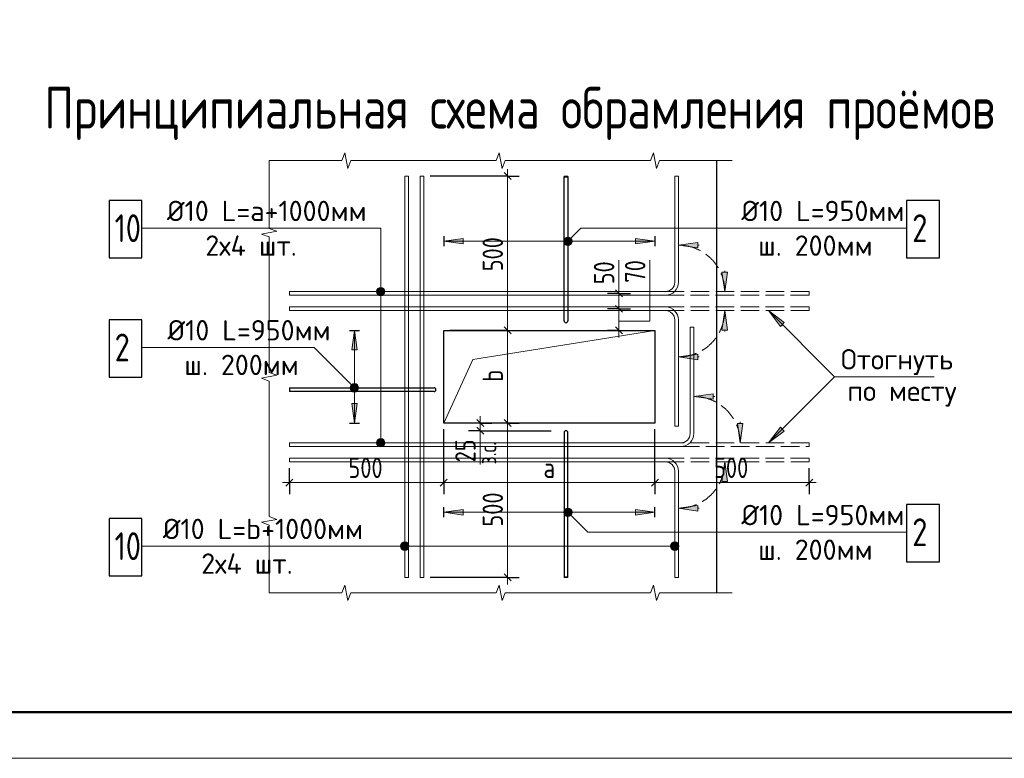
# Model space of a CAD drawing. Header units: millimetres. Extents: x 40580 to 1930067, y -240640 to 81020.
# Tile 28 of 256: x 287781 to 298414, y -240252 to -232277. Entities that reach past the tile are written whole.
import ezdxf

# ---------------------------------------------------------------- set-up
doc = ezdxf.new("R2010")
doc.units = ezdxf.units.MM
doc.linetypes.add('______2', pattern=[270, 200, -70])
for name, color, linetype, lineweight in [('Standard', 7, 'Continuous', 25), ('Арм.стержн.ниж.зоны 2й ряд', 7, '______2', 25), ('ЖБ Перекрытие средний уровень', 7, 'Continuous', 50), ('Позиционная метка номер позиции', 7, 'Continuous', 13), ('Размерная линия_ общее', 7, 'Continuous', 25), ('Текст_ общее', 7, 'Continuous', 25), ('Фоновоя арматура Х1', 52, 'Continuous', 25)]:
    doc.layers.add(name, color=color, linetype=linetype, lineweight=lineweight)
doc.styles.add('GOST 2.304', font='isocpeur.ttf', dxfattribs={"width": 0.8})
doc.styles.add('ISOCPEUR', font='isocpeur.ttf')

msp = doc.modelspace()

# ---------------------------------------------------------------- hatches: boundary and pattern name
at = {"layer": 'Standard', "linetype": 'Continuous', "lineweight": 13, "transparency": 33554687}
for points in [[(292570.1, -234639), (292360.1, -234669), (292570.1, -234699)], [(293732.7, -234700.8), (293669.1, -234637.2), (293657.6, -234657.5)], [(293732.7, -234700.8), (293657.6, -234657.5), (293712.3, -234712.3)], [(293712.3, -234712.3), (293657.6, -234657.5), (293657.6, -234680.5)], [(293744.2, -234680.5), (293689.4, -234625.7), (293669.1, -234637.2)], [(293744.2, -234680.5), (293669.1, -234637.2), (293732.7, -234700.8)], [(293744.2, -234657.5), (293712.3, -234625.7), (293689.4, -234625.7)], [(293744.2, -234657.5), (293689.4, -234625.7), (293744.2, -234680.5)], [(293712.3, -234625.7), (293744.2, -234657.5), (293732.7, -234637.2)], [(293712.3, -234712.3), (293657.6, -234680.5), (293689.4, -234712.3)], [(293689.4, -234712.3), (293657.6, -234680.5), (293669.1, -234700.8)], [(295105.1, -234682.4), (294895, -234712.4), (295105.1, -234742.4)], [(295425.1, -235629.1), (295395, -235419.1), (295365.1, -235629.1)], [(296038, -235546.4), (295868.3, -235419.1), (295995.6, -235588.8)], [(291353.3, -236241), (291385.2, -236209.2), (291364.8, -236220.6)], [(291385.2, -236209.2), (291353.3, -236241), (291353.3, -236263.9)], [(291385.2, -236209.2), (291353.3, -236263.9), (291408.1, -236209.2)], [(291408.1, -236209.2), (291353.3, -236263.9), (291364.8, -236284.3)], [(291408.1, -236209.2), (291364.8, -236284.3), (291428.4, -236220.6)], [(291428.4, -236220.6), (291364.8, -236284.3), (291385.2, -236295.7)], [(291428.4, -236220.6), (291385.2, -236295.7), (291439.9, -236241)], [(291439.9, -236241), (291385.2, -236295.7), (291408.1, -236295.7)], [(291439.9, -236241), (291408.1, -236295.7), (291439.9, -236263.9)], [(291439.9, -236263.9), (291408.1, -236295.7), (291428.4, -236284.3)], [(295271.7, -236315.8), (295061.7, -236345.8), (295271.7, -236375.8)], [(291366.6, -236422.4), (291396.6, -236632.4), (291426.6, -236422.4)], [(295995.6, -236676.1), (295868.3, -236845.8), (296038, -236718.5)], [(295425.1, -237262.4), (295395, -237052.4), (295365.1, -237262.4)], [(292570.1, -237565.9), (292360.1, -237595.9), (292570.1, -237625.9)], [(293669.1, -237627.7), (293712.3, -237552.6), (293657.6, -237607.3)], [(293657.6, -237607.3), (293712.3, -237552.6), (293689.4, -237552.6)], [(293657.6, -237607.3), (293689.4, -237552.6), (293657.6, -237584.4)], [(293657.6, -237584.4), (293689.4, -237552.6), (293669.1, -237564.1)], [(293669.1, -237627.7), (293732.7, -237564.1), (293712.3, -237552.6)], [(293689.4, -237639.2), (293732.7, -237564.1), (293669.1, -237627.7)], [(293689.4, -237639.2), (293744.2, -237584.4), (293732.7, -237564.1)], [(293712.3, -237639.2), (293744.2, -237584.4), (293689.4, -237639.2)], [(293712.3, -237639.2), (293744.2, -237607.3), (293744.2, -237584.4)], [(293744.2, -237607.3), (293712.3, -237639.2), (293732.7, -237627.7)]]:
    msp.add_hatch(color=7, dxfattribs=at).paths.add_polyline_path(points)
for points in [[(294431.7, -234639), (294641.7, -234669), (294431.7, -234699)], [(295425.1, -235002.4), (295395, -235212.4), (295365.1, -235002.4)], [(291366.6, -235842.4), (291396.6, -235632.4), (291426.6, -235842.4)], [(295105.1, -235949.1), (294895, -235919.1), (295105.1, -235889.1)], [(295591.7, -236635.8), (295561.7, -236845.8), (295531.7, -236635.8)], [(295105.1, -237582.4), (294895, -237552.4), (295105.1, -237522.4)], [(294431.7, -237565.9), (294641.7, -237595.9), (294431.7, -237625.9)]]:
    msp.add_hatch(color=7, dxfattribs=at).paths.add_polyline_path(points, flags=16)
at = {"layer": 'Текст_ общее', "linetype": 'Continuous', "lineweight": 13, "transparency": 33554687}
for points in [[(291636, -235212.4), (291726, -235212.4), (291719.7, -235189.9)], [(291636, -235212.4), (291719.7, -235189.9), (291642.3, -235189.9)], [(291642.3, -235189.9), (291719.7, -235189.9), (291703.5, -235173.7)], [(291642.3, -235189.9), (291703.5, -235173.7), (291658.5, -235173.7)], [(291658.5, -235173.7), (291703.5, -235173.7), (291681, -235167.4)], [(291642.3, -235234.9), (291726, -235212.4), (291636, -235212.4)], [(291642.3, -235234.9), (291719.7, -235234.9), (291726, -235212.4)], [(291658.5, -235251.1), (291719.7, -235234.9), (291642.3, -235234.9)], [(291658.5, -235251.1), (291703.5, -235251.1), (291719.7, -235234.9)], [(291703.5, -235251.1), (291658.5, -235251.1), (291681, -235257.4)], [(291636, -236845.8), (291726, -236845.8), (291719.7, -236823.3)], [(291636, -236845.8), (291719.7, -236823.3), (291642.3, -236823.3)], [(291642.3, -236868.3), (291726, -236845.8), (291636, -236845.8)], [(291642.3, -236823.3), (291719.7, -236823.3), (291703.5, -236807.1)], [(291642.3, -236823.3), (291703.5, -236807.1), (291658.5, -236807.1)], [(291642.3, -236868.3), (291719.7, -236868.3), (291726, -236845.8)], [(291658.5, -236884.5), (291719.7, -236868.3), (291642.3, -236868.3)], [(291658.5, -236807.1), (291703.5, -236807.1), (291681, -236800.8)], [(291658.5, -236884.5), (291703.5, -236884.5), (291719.7, -236868.3)], [(291703.5, -236884.5), (291658.5, -236884.5), (291681, -236890.8)], [(291901.4, -237984.4), (291901.4, -237939.4), (291895, -237961.9)], [(291917.6, -238000.6), (291917.6, -237923.2), (291901.4, -237939.4)], [(291917.6, -238000.6), (291901.4, -237939.4), (291901.4, -237984.4)], [(291940.1, -238006.9), (291940.1, -237916.9), (291917.6, -237923.2)], [(291940.1, -238006.9), (291917.6, -237923.2), (291917.6, -238000.6)], [(291962.6, -238000.6), (291962.6, -237923.2), (291940.1, -237916.9)], [(291962.6, -238000.6), (291940.1, -237916.9), (291940.1, -238006.9)], [(291978.8, -237984.4), (291978.8, -237939.4), (291962.6, -237923.2)], [(291978.8, -237984.4), (291962.6, -237923.2), (291962.6, -238000.6)], [(291978.8, -237939.4), (291978.8, -237984.4), (291985.1, -237961.9)], [(294816.4, -237984.4), (294816.4, -237939.4), (294810, -237961.9)], [(294832.6, -238000.6), (294832.6, -237923.2), (294816.4, -237939.4)], [(294832.6, -238000.6), (294816.4, -237939.4), (294816.4, -237984.4)], [(294855.1, -238006.9), (294855.1, -237916.9), (294832.6, -237923.2)], [(294855.1, -238006.9), (294832.6, -237923.2), (294832.6, -238000.6)], [(294877.5, -238000.6), (294877.5, -237923.2), (294855.1, -237916.9)], [(294877.5, -238000.6), (294855.1, -237916.9), (294855.1, -238006.9)], [(294893.8, -237984.4), (294893.8, -237939.4), (294877.5, -237923.2)], [(294893.8, -237984.4), (294877.5, -237923.2), (294877.5, -238000.6)], [(294893.8, -237939.4), (294893.8, -237984.4), (294900, -237961.9)]]:
    msp.add_hatch(color=7, dxfattribs=at).paths.add_polyline_path(points)

# ---------------------------------------------------------------- linework, layer by layer
at = {"layer": 'Standard', "color": 7, "linetype": 'Continuous', "lineweight": 13, "transparency": 33554687}
for p, q in [((291258.4, -233799.1), (290475.1, -233799.1)), ((290475.1, -233799.1), (290475.1, -234530.2)), ((290475.1, -233799.1), (290475.1, -233799.1)), ((291291.7, -233715.8), (291258.4, -233799.1)), ((291325.1, -233882.4), (291291.7, -233715.8)), ((291358.4, -233799.1), (291325.1, -233882.4)), ((292141.7, -233799.1), (291358.4, -233799.1)), ((292925.1, -233799.1), (292141.7, -233799.1)), ((292958.4, -233715.8), (292925.1, -233799.1)), ((292991.7, -233882.4), (292958.4, -233715.8)), ((293025.1, -233799.1), (292991.7, -233882.4)), ((293808.4, -233799.1), (293025.1, -233799.1)), ((294591.7, -233799.1), (293808.4, -233799.1)), ((294625.1, -233715.8), (294591.7, -233799.1)), ((294658.4, -233882.4), (294625.1, -233715.8)), ((294691.7, -233799.1), (294658.4, -233882.4)), ((295475.1, -233799.1), (294691.7, -233799.1)), ((290558.4, -234561.3), (290391.7, -234592.4)), ((290475.1, -234530.2), (290558.4, -234561.3)), ((290391.7, -234592.4), (290475.1, -234623.6)), ((290475.1, -234623.6), (290475.1, -235354.7)), ((293669.1, -234637.2), (293669.1, -234637.2)), ((293732.7, -234637.2), (293732.7, -234637.2)), ((293669.1, -234700.8), (293669.1, -234700.8)), ((293732.7, -234700.8), (293732.7, -234700.8)), ((294252.2, -235232.4), (294252.2, -234872.4)), ((290475.1, -235354.7), (290475.1, -236085.8)), ((295868.3, -235419.1), (295868.3, -235419.1)), ((295868.3, -235419.1), (295868.3, -235419.1)), ((295868.3, -235419.1), (295868.3, -235419.1)), ((295868.3, -235419.1), (295995.6, -235588.8)), ((296038, -235546.4), (295868.3, -235419.1)), ((295995.6, -235588.8), (296038, -235546.4)), ((296016.8, -235567.6), (296027.4, -235578.2)), ((290558.4, -236116.9), (290391.7, -236148)), ((290391.7, -236148), (290475.1, -236179.1)), ((290475.1, -236085.8), (290558.4, -236116.9)), ((290475.1, -236179.1), (290475.1, -236910.2)), ((291364.8, -236220.6), (291364.8, -236220.6)), ((291428.4, -236220.6), (291428.4, -236220.6)), ((291364.8, -236284.3), (291364.8, -236284.3)), ((291428.4, -236284.3), (291428.4, -236284.3)), ((295995.6, -236676.1), (295868.3, -236845.8)), ((296038, -236718.5), (295995.6, -236676.1)), ((296016.8, -236697.3), (296027.4, -236686.7)), ((292754.1, -236725.8), (292754.1, -237079.1)), ((295868.3, -236845.8), (296038, -236718.5)), ((295868.3, -236845.8), (295868.3, -236845.8)), ((295868.3, -236845.8), (295868.3, -236845.8)), ((295868.3, -236845.8), (295868.3, -236845.8)), ((290475.1, -236910.2), (290475.1, -237641.3)), ((290475.1, -237641.3), (290558.4, -237672.4)), ((293669.1, -237564.1), (293669.1, -237564.1)), ((293669.1, -237627.7), (293669.1, -237627.7)), ((293732.7, -237564.1), (293732.7, -237564.1)), ((293732.7, -237627.7), (293732.7, -237627.7)), ((290558.4, -237672.4), (290391.7, -237703.6)), ((290391.7, -237703.6), (290475.1, -237734.7)), ((290475.1, -237734.7), (290475.1, -238465.8)), ((291258.4, -238465.8), (291291.7, -238382.4)), ((291291.7, -238382.4), (291325.1, -238549.1)), ((292925.1, -238465.8), (292958.4, -238382.4)), ((292958.4, -238382.4), (292991.7, -238549.1)), ((294591.7, -238465.8), (294625.1, -238382.4)), ((294625.1, -238382.4), (294658.4, -238549.1)), ((290475.1, -238465.8), (290475.1, -238465.8)), ((290475.1, -238465.8), (291258.4, -238465.8)), ((290475.1, -238465.8), (290475.1, -238465.8)), ((291325.1, -238549.1), (291358.4, -238465.8)), ((291358.4, -238465.8), (292141.7, -238465.8)), ((292141.7, -238465.8), (292925.1, -238465.8)), ((292991.7, -238549.1), (293025.1, -238465.8)), ((293025.1, -238465.8), (293808.4, -238465.8)), ((293808.4, -238465.8), (294591.7, -238465.8)), ((294658.4, -238549.1), (294691.7, -238465.8)), ((294691.7, -238465.8), (295475.1, -238465.8)), ((295475.1, -238465.8), (295475.1, -238465.8))]:
    msp.add_line(p, q, dxfattribs=at)
at = {"layer": 'Standard', "color": 251, "linetype": 'Continuous', "lineweight": 13, "true_color": 0x494949, "transparency": 33554687}
for p, q in [((292570.1, -234639), (292360.1, -234669)), ((294641.7, -234669), (292360.1, -234669)), ((292360.1, -234669), (292360.1, -234669)), ((292360.1, -234669), (292360.1, -234669)), ((292360.1, -234669), (292360.1, -234669)), ((292360.1, -234669), (292570.1, -234699)), ((292570.1, -234699), (292570.1, -234639)), ((292570.1, -234669), (292585.1, -234669)), ((294431.7, -234669), (294416.7, -234669)), ((294431.7, -234699), (294431.7, -234639)), ((294431.7, -234639), (294641.7, -234669)), ((294641.7, -234669), (294431.7, -234699)), ((294641.7, -234669), (294641.7, -234669)), ((294641.7, -234669), (294641.7, -234669)), ((294641.7, -234669), (294641.7, -234669)), ((295105.1, -234682.4), (294895, -234712.4)), ((294895, -234712.4), (294895, -234712.4)), ((294895, -234712.4), (294895, -234712.4)), ((294895, -234712.4), (294895, -234712.4)), ((294895, -234712.4), (295105.1, -234742.4)), ((295105.1, -234742.4), (295105.1, -234682.4)), ((295105.1, -234712.4), (295120, -234712.4)), ((295395, -235002.4), (295395, -234987.4)), ((295395, -235212.4), (295365.1, -235002.4)), ((295365.1, -235002.4), (295425.1, -235002.4)), ((295425.1, -235002.4), (295395, -235212.4)), ((295395, -235212.4), (295395, -235212.4)), ((295395, -235212.4), (295395, -235212.4)), ((295395, -235212.4), (295395, -235212.4)), ((295395, -235419.1), (295365.1, -235629.1)), ((295395, -235419.1), (295395, -235419.1)), ((295395, -235419.1), (295395, -235419.1)), ((295395, -235419.1), (295395, -235419.1)), ((295425.1, -235629.1), (295395, -235419.1)), ((291366.6, -235842.4), (291396.6, -235632.4)), ((291396.6, -235632.4), (291396.6, -236632.4)), ((291396.6, -235632.4), (291396.6, -235632.4)), ((291396.6, -235632.4), (291396.6, -235632.4)), ((291396.6, -235632.4), (291396.6, -235632.4)), ((291396.6, -235632.4), (291426.6, -235842.4)), ((295365.1, -235629.1), (295425.1, -235629.1)), ((295395, -235629.1), (295395, -235644.1)), ((291426.6, -235842.4), (291366.6, -235842.4)), ((291396.6, -235842.4), (291396.6, -235857.4)), ((294895, -235919.1), (295105.1, -235889.1)), ((294895, -235919.1), (294895, -235919.1)), ((294895, -235919.1), (294895, -235919.1)), ((294895, -235919.1), (294895, -235919.1)), ((295105.1, -235949.1), (294895, -235919.1)), ((295105.1, -235889.1), (295105.1, -235949.1)), ((295105.1, -235919.1), (295120, -235919.1)), ((295271.7, -236315.8), (295061.7, -236345.8)), ((295061.7, -236345.8), (295061.7, -236345.8)), ((295061.7, -236345.8), (295061.7, -236345.8)), ((295061.7, -236345.8), (295061.7, -236345.8)), ((295061.7, -236345.8), (295271.7, -236375.8)), ((295271.7, -236375.8), (295271.7, -236315.8)), ((295271.7, -236345.8), (295286.7, -236345.8)), ((291426.6, -236422.4), (291366.6, -236422.4)), ((291366.6, -236422.4), (291396.6, -236632.4)), ((291396.6, -236422.4), (291396.6, -236407.4)), ((291396.6, -236632.4), (291426.6, -236422.4)), ((291396.6, -236632.4), (291396.6, -236632.4)), ((291396.6, -236632.4), (291396.6, -236632.4)), ((291396.6, -236632.4), (291396.6, -236632.4)), ((295561.7, -236845.8), (295531.7, -236635.8)), ((295531.7, -236635.8), (295591.7, -236635.8)), ((295561.7, -236635.8), (295561.7, -236620.8)), ((295591.7, -236635.8), (295561.7, -236845.8)), ((295561.7, -236845.8), (295561.7, -236845.8)), ((295561.7, -236845.8), (295561.7, -236845.8)), ((295561.7, -236845.8), (295561.7, -236845.8)), ((295395, -237052.4), (295365.1, -237262.4)), ((295395, -237052.4), (295395, -237052.4)), ((295395, -237052.4), (295395, -237052.4)), ((295395, -237052.4), (295395, -237052.4)), ((295425.1, -237262.4), (295395, -237052.4)), ((295365.1, -237262.4), (295425.1, -237262.4)), ((295395, -237262.4), (295395, -237277.4)), ((294895, -237552.4), (295105.1, -237522.4)), ((295105.1, -237522.4), (295105.1, -237582.4)), ((292570.1, -237565.9), (292360.1, -237595.9)), ((294641.7, -237595.9), (292360.1, -237595.9)), ((292360.1, -237595.9), (292360.1, -237595.9)), ((292360.1, -237595.9), (292360.1, -237595.9)), ((292360.1, -237595.9), (292360.1, -237595.9)), ((292360.1, -237595.9), (292570.1, -237625.9)), ((292570.1, -237625.9), (292570.1, -237565.9)), ((292570.1, -237595.9), (292585.1, -237595.9)), ((294431.7, -237595.9), (294416.7, -237595.9)), ((294431.7, -237625.9), (294431.7, -237565.9)), ((294431.7, -237565.9), (294641.7, -237595.9)), ((294641.7, -237595.9), (294431.7, -237625.9)), ((294641.7, -237595.9), (294641.7, -237595.9)), ((294641.7, -237595.9), (294641.7, -237595.9)), ((294641.7, -237595.9), (294641.7, -237595.9)), ((294895, -237552.4), (294895, -237552.4)), ((294895, -237552.4), (294895, -237552.4)), ((294895, -237552.4), (294895, -237552.4)), ((295105.1, -237582.4), (294895, -237552.4)), ((295105.1, -237552.4), (295120, -237552.4))]:
    msp.add_line(p, q, dxfattribs=at)
at = {"layer": 'Standard', "color": 7, "linetype": '______2', "lineweight": 13, "transparency": 33554687}
for p, q in [((296308.4, -235212.4), (294755.1, -235212.4)), ((294755.1, -235252.4), (296308.4, -235252.4)), ((296308.4, -235252.4), (296308.4, -235212.4)), ((294755.1, -235379.1), (296308.4, -235379.1)), ((296308.4, -235379.1), (296308.4, -235419.1)), ((296308.4, -235419.1), (294755.1, -235419.1)), ((296308.4, -236845.8), (294921.7, -236845.8)), ((294921.7, -236885.8), (296308.4, -236885.8)), ((296308.4, -236885.8), (296308.4, -236845.8)), ((294755.1, -237012.4), (296308.4, -237012.4)), ((296308.4, -237052.4), (294755.1, -237052.4)), ((296308.4, -237012.4), (296308.4, -237052.4))]:
    msp.add_line(p, q, dxfattribs=at)
at = {"layer": 'Standard', "color": 7, "linetype": 'Continuous', "lineweight": 13, "transparency": 33554687}
msp.add_lwpolyline([(273279.5, -240252.5), (332679.5, -240252.5), (332679.5, -198252.5), (273279.5, -198252.5), (273279.5, -240252.5)], close=True, dxfattribs=at)
at = {"layer": 'Standard', "color": 7, "linetype": 'Continuous', "lineweight": 50, "transparency": 33554687}
msp.add_lwpolyline([(275279.5, -198752.5), (332179.5, -198752.5), (332179.5, -239752.5), (275279.5, -239752.5), (275279.5, -198752.5)], close=True, dxfattribs=at)
at = {"layer": 'Standard', "color": 7, "linetype": 'Continuous', "lineweight": 13, "transparency": 33554687}
for points in [[(291980.1, -233965.8), (291980.1, -238299.1), (291940.1, -238299.1), (291940.1, -233965.8), (291980.1, -233965.8)], [(292146.7, -233965.8), (292146.7, -238299.1), (292106.7, -238299.1), (292106.7, -233965.8), (292146.7, -233965.8)], [(293700.9, -233972.4), (293660.9, -233972.4), (293660.9, -233965.8), (293700.9, -233965.8), (293700.9, -233972.4)], [(294855.1, -235112.4), (294855.1, -233965.8), (294895, -233965.8), (294895, -235112.4)], [(297359.4, -234528.6), (293841.3, -234528.6), (293700.9, -234669)], [(294585.5, -234872.4), (294585.5, -235532.4), (294252.2, -235532.4)], [(294755.1, -235212.4), (290693.4, -235212.4), (290693.4, -235252.4), (294755.1, -235252.4)], [(294755.1, -235419.1), (290693.4, -235419.1), (290693.4, -235379.1), (294755.1, -235379.1)], [(294855.1, -235519.1), (294855.1, -236665.8), (294895, -236665.8), (294895, -235519.1)], [(297655, -236132.4), (296581.6, -236132.4), (295868.3, -235419.1)], [(295021.7, -236745.8), (295021.7, -235599.1), (295061.7, -235599.1), (295061.7, -236745.8)], [(292360.1, -236632.4), (292673.5, -235945.9), (294641.7, -235632.4)], [(289101.3, -235816.6), (290960.7, -235816.6), (291396.6, -236252.4)], [(297655, -236132.4), (296581.6, -236132.4), (295868.3, -236845.8)], [(290700, -236252.4), (290700, -236292.4), (290693.4, -236292.4), (290693.4, -236252.4), (290700, -236252.4)], [(294921.7, -236845.8), (290693.4, -236845.8), (290693.4, -236885.8), (294921.7, -236885.8)], [(294755.1, -237052.4), (290693.4, -237052.4), (290693.4, -237012.4), (294755.1, -237012.4)], [(294855.1, -237152.4), (294855.1, -238299.1), (294895, -238299.1), (294895, -237152.4)], [(297359.4, -237811.8), (293916.8, -237811.8), (293700.9, -237595.9)], [(293700.9, -238292.4), (293660.9, -238292.4), (293660.9, -238299.1), (293700.9, -238299.1), (293700.9, -238292.4)]]:
    msp.add_lwpolyline(points, dxfattribs=at)
at = {"layer": 'Standard', "color": 7, "linetype": 'Continuous', "lineweight": 25, "transparency": 33554687}
for points in [[(293660.9, -235529.1), (293660.9, -233972.4), (293700.9, -233972.4), (293700.9, -235529.1)], [(292256.7, -236292.4), (290700, -236292.4), (290700, -236252.4), (292256.7, -236252.4)], [(293660.9, -236735.8), (293660.9, -238292.4), (293700.9, -238292.4), (293700.9, -236735.8)]]:
    msp.add_lwpolyline(points, dxfattribs=at)
at = {"layer": 'Standard', "color": 7, "linetype": 'Continuous', "lineweight": 13, "transparency": 33554687}
for centre in [(293700.9, -234669), (291396.6, -236252.4), (293700.9, -237595.9)]:
    msp.add_circle(centre, 45, dxfattribs=at)
at = {"layer": 'Standard', "color": 251, "linetype": '______2', "lineweight": 13, "true_color": 0x494949, "transparency": 33554687}
for centre, start, end in [((294895, -235212.4), 0, 90), ((294895, -235419.1), 270, 0), ((295061.7, -236845.8), 0, 90), ((294895, -237052.4), 270, 0)]:
    msp.add_arc(centre, 500, start, end, dxfattribs=at)
at = {"layer": 'Standard', "color": 7, "linetype": 'Continuous', "lineweight": 13, "transparency": 33554687}
for centre, radius, start, end in [((294755.1, -235112.4), 100, 270, 0), ((294755.1, -235112.4), 140, 270, 0), ((294755.1, -235519.1), 140, 0, 90), ((294755.1, -235519.1), 100, 0, 90), ((294921.7, -236745.8), 100, 270, 0), ((294921.7, -236745.8), 140, 270, 0), ((294755.1, -237152.4), 140, 0, 90), ((294755.1, -237152.4), 100, 0, 90)]:
    msp.add_arc(centre, radius, start, end, dxfattribs=at)
at = {"layer": 'Standard', "color": 7, "linetype": 'Continuous', "lineweight": 25, "transparency": 33554687}
for centre, start, end in [((293680.9, -235529.1), 180, 0), ((292256.7, -236272.4), 270, 90), ((293680.9, -236735.8), 0, 180)]:
    msp.add_arc(centre, 20, start, end, dxfattribs=at)
at = {"layer": 'Арм.стержн.ниж.зоны 2й ряд', "color": 251, "linetype": 'Continuous', "lineweight": 25, "true_color": 0x494949, "transparency": 33554687}
for p, q in [((292360.1, -234615.7), (292360.1, -234722.3)), ((294641.7, -234615.7), (294641.7, -234722.3)), ((291343.3, -235632.4), (291449.9, -235632.4)), ((291343.3, -236632.4), (291449.9, -236632.4)), ((292360.1, -237649.2), (292360.1, -237542.6)), ((294641.7, -237649.2), (294641.7, -237542.6))]:
    msp.add_line(p, q, dxfattribs=at)
at = {"layer": 'ЖБ Перекрытие средний уровень', "color": 7, "linetype": 'Continuous', "lineweight": -3, "transparency": 33554687}
msp.add_line((295308.4, -238465.8), (295308.4, -233799.1), dxfattribs=at)
msp.add_lwpolyline([(292360.1, -235632.4), (294641.7, -235632.4), (294641.7, -236632.4), (292360.1, -236632.4), (292360.1, -235632.4)], dxfattribs=at)
at = {"layer": 'Размерная линия_ общее', "color": 7, "linetype": 'Continuous', "lineweight": 13, "transparency": 33554687}
for p, q in [((293049.8, -233965.8), (293049.8, -233890.8)), ((293049.8, -235632.4), (293049.8, -233965.8)), ((294252.2, -235232.4), (294252.2, -235157.4)), ((294252.2, -235632.4), (294252.2, -235399.1)), ((294252.2, -235632.4), (294252.2, -235707.4)), ((292754.1, -236632.4), (292754.1, -236557.4)), ((293049.8, -236632.4), (293049.8, -236557.4)), ((292754.1, -236632.4), (292754.1, -236715.8)), ((293049.8, -236632.4), (293049.8, -236707.4)), ((292754.1, -236715.8), (292754.1, -236790.8)), ((290693.4, -237275.8), (290618.4, -237275.8)), ((292360.1, -237275.8), (290693.4, -237275.8)), ((292360.1, -237275.8), (292285.1, -237275.8)), ((292360.1, -237275.8), (292435, -237275.8)), ((292360.1, -237275.8), (294641.7, -237275.8)), ((294641.7, -237275.8), (294566.7, -237275.8)), ((294641.7, -237275.8), (296308.4, -237275.8)), ((294641.7, -237275.8), (294716.7, -237275.8)), ((296308.4, -237275.8), (296383.4, -237275.8)), ((293049.8, -238299.1), (293049.8, -238374.1))]:
    msp.add_line(p, q, dxfattribs=at)
at = {"layer": 'Размерная линия_ общее', "color": 253, "linetype": 'Continuous', "lineweight": -3, "true_color": 0xa0a0a0, "transparency": 33554687}
for p, q in [((293049.8, -233965.8), (292213.4, -233965.8)), ((293049.8, -233965.8), (292924.8, -233965.8)), ((293049.8, -233965.8), (293174.8, -233965.8)), ((294252.2, -235232.4), (294127.2, -235232.4)), ((294252.2, -235232.4), (294377.2, -235232.4)), ((294252.2, -235232.4), (294252.2, -235232.4)), ((294252.2, -235399.1), (294127.2, -235399.1)), ((294252.2, -235399.1), (294377.2, -235399.1)), ((294252.2, -235399.1), (294258.3, -235399.1)), ((293049.8, -235632.4), (292924.8, -235632.4)), ((293049.8, -235632.4), (293174.8, -235632.4)), ((294252.2, -235632.4), (294127.2, -235632.4)), ((294252.2, -235632.4), (294377.2, -235632.4)), ((294252.2, -235632.4), (294258.3, -235632.4)), ((293049.8, -236632.4), (292426.7, -236632.4)), ((292754.1, -236632.4), (292629.1, -236632.4)), ((292754.1, -236632.4), (292687.4, -236632.4)), ((292754.1, -236632.4), (292879.1, -236632.4)), ((293049.8, -236632.4), (292924.8, -236632.4)), ((293049.8, -236632.4), (292924.8, -236632.4)), ((293049.8, -236632.4), (293174.8, -236632.4)), ((293049.8, -236632.4), (293049.8, -236632.4)), ((293049.8, -236632.4), (293174.8, -236632.4)), ((292360.1, -237275.8), (292360.1, -236699.1)), ((292360.1, -237275.8), (292360.1, -236699.1)), ((292754.1, -236715.8), (292629.1, -236715.8)), ((292754.1, -236715.8), (292879.1, -236715.8)), ((294641.7, -237275.8), (294641.7, -236699.1)), ((294641.7, -237275.8), (294641.7, -236699.1)), ((290693.4, -237275.8), (290693.4, -237119.1)), ((290693.4, -237275.8), (290693.4, -237150.8)), ((292360.1, -237275.8), (292360.1, -237150.8)), ((292360.1, -237275.8), (292360.1, -237150.8)), ((294641.7, -237275.8), (294641.7, -237150.8)), ((294641.7, -237275.8), (294641.7, -237150.8)), ((296308.4, -237275.8), (296308.4, -237119.1)), ((296308.4, -237275.8), (296308.4, -237150.8)), ((290693.4, -237275.8), (290693.4, -237400.8)), ((292360.1, -237275.8), (292360.1, -237400.8)), ((292360.1, -237275.8), (292360.1, -237400.8)), ((294641.7, -237275.8), (294641.7, -237400.8)), ((294641.7, -237275.8), (294641.7, -237400.8)), ((296308.4, -237275.8), (296308.4, -237400.8)), ((293049.8, -238299.1), (292213.4, -238299.1)), ((293049.8, -238299.1), (292924.8, -238299.1)), ((293049.8, -238299.1), (293174.8, -238299.1))]:
    msp.add_line(p, q, dxfattribs=at)
at = {"layer": 'Размерная линия_ общее', "color": 7, "linetype": 'Continuous', "lineweight": 25, "transparency": 33554687}
for p, q in [((293087.3, -234003.3), (293012.3, -233928.3)), ((294289.7, -235269.9), (294214.7, -235194.9)), ((294289.7, -235436.6), (294214.7, -235361.6)), ((293087.3, -235669.9), (293012.3, -235594.9)), ((294289.7, -235669.9), (294214.7, -235594.9)), ((292716.6, -236594.9), (292791.6, -236669.9)), ((292716.6, -236678.3), (292791.6, -236753.3)), ((293087.3, -236669.9), (293012.3, -236594.9)), ((293012.3, -236594.9), (293087.3, -236669.9)), ((290730.9, -237238.3), (290655.9, -237313.3)), ((292397.5, -237238.3), (292322.6, -237313.3)), ((292322.6, -237313.3), (292397.5, -237238.3)), ((294604.2, -237313.3), (294679.2, -237238.3)), ((294604.2, -237313.3), (294679.2, -237238.3)), ((296270.9, -237313.3), (296345.9, -237238.3)), ((293012.3, -238261.6), (293087.3, -238336.6))]:
    msp.add_line(p, q, dxfattribs=at)
at = {"layer": 'Размерная линия_ общее', "color": 7, "linetype": 'Continuous', "lineweight": 13, "transparency": 33554687}
for points in [[(294252.2, -235399.1), (294252.2, -235242.9), (294252.2, -235242.9), (294252.2, -235232.4)], [(293049.8, -236632.4), (293049.8, -236163.3), (293049.8, -236163.3), (293049.8, -235632.4)], [(293049.8, -236632.4), (293049.8, -237717.4), (293049.8, -237717.4), (293049.8, -238299.1)]]:
    msp.add_lwpolyline(points, dxfattribs=at)
at = {"layer": 'Размерная линия_ общее', "color": 253, "linetype": 'Continuous', "lineweight": -3, "true_color": 0xa0a0a0, "transparency": 33554687}
for points in [[(293049.8, -235632.4), (293032.8, -235632.4), (293032.8, -235632.4), (292426.7, -235632.4)], [(292754.1, -236715.8), (292846.8, -236715.8), (292846.8, -236715.8), (293520.7, -236715.8)]]:
    msp.add_lwpolyline(points, dxfattribs=at)
at = {"layer": 'Текст_ общее', "color": 7, "linetype": 'Continuous', "lineweight": 13, "transparency": 33554687}
for p, q in [((291681, -235167.4), (291681, -235167.4)), ((291636, -235212.4), (291636, -235212.4)), ((291681, -235257.4), (291681, -235257.4)), ((291726, -235212.4), (291726, -235212.4)), ((291636, -236845.8), (291636, -236845.8)), ((291681, -236800.8), (291681, -236800.8)), ((291681, -236890.8), (291681, -236890.8)), ((291726, -236845.8), (291726, -236845.8)), ((291895, -237961.9), (291895, -237961.9)), ((291940.1, -237916.9), (291940.1, -237916.9)), ((291985.1, -237961.9), (291985.1, -237961.9)), ((294810, -237961.9), (294810, -237961.9)), ((294855.1, -237916.9), (294855.1, -237916.9)), ((294900, -237961.9), (294900, -237961.9)), ((291940.1, -238006.9), (291940.1, -238006.9)), ((294855.1, -238006.9), (294855.1, -238006.9))]:
    msp.add_line(p, q, dxfattribs=at)
for points in [[(291681, -235212.4), (291681, -234528.6), (289101.3, -234528.6)], [(291681, -236845.8), (291681, -234528.6), (289101.3, -234528.6)], [(291940.1, -237961.9), (291681, -237961.9), (289101.3, -237961.9)], [(294855.1, -237961.9), (291681, -237961.9), (289101.3, -237961.9)]]:
    msp.add_lwpolyline(points, dxfattribs=at)
for centre in [(291681, -235212.4), (291681, -236845.8), (291940.1, -237961.9), (294855.1, -237961.9)]:
    msp.add_circle(centre, 45, dxfattribs=at)
at = {"layer": 'Фоновоя арматура Х1', "color": 7, "linetype": 'Continuous', "lineweight": 25, "transparency": 33554687}
for points in [[(288746.3, -234848.6), (289101.3, -234848.6), (289101.3, -234228.6), (288746.3, -234228.6), (288746.3, -234848.6)], [(297359.4, -234848.6), (297714.4, -234848.6), (297714.4, -234228.6), (297359.4, -234228.6), (297359.4, -234848.6)], [(288746.3, -236136.6), (289101.3, -236136.6), (289101.3, -235516.6), (288746.3, -235516.6), (288746.3, -236136.6)], [(297359.4, -238131.8), (297714.4, -238131.8), (297714.4, -237511.8), (297359.4, -237511.8), (297359.4, -238131.8)], [(288746.3, -238281.9), (289101.3, -238281.9), (289101.3, -237661.9), (288746.3, -237661.9), (288746.3, -238281.9)]]:
    msp.add_lwpolyline(points, dxfattribs=at)

# ---------------------------------------------------------------- texts
at = {"layer": 'Standard', "color": 7, "linetype": 'Continuous', "lineweight": 25, "transparency": 33554687, "char_height": 220, "attachment_point": 7, "style": 'ISOCPEUR'}
for s, insert, width in [('Ø10\\~L=а+1000мм', (289371.5, -234452.5), 1831.796), ('Ø10\\~L=950мм', (295573.9, -234452.8), 1488.04), ('2х4\\~шт.', (289785.9, -234826.5), 1000.985), ('ш.\\~200мм', (295755.4, -234826.8), 1125.9), ('Ø10\\~L=950мм', (289377.2, -235740.8), 1488.033), ('ш.\\~200мм', (289558.7, -236114.8), 1125.906), ('Отогнуть', (296648.3, -236114.4), 1109.094), ('по\\~месту', (296718.3, -236454.4), 1038.007), ('Ø10\\~L=950мм', (295573.9, -237736), 1488.04), ('Ø10\\~L=b+1000мм', (289327, -237885.9), 1831.808), ('ш.\\~200мм', (295755.4, -238110), 1125.9), ('2х4\\~шт.', (289741.3, -238259.9), 1000.985)]:
    msp.add_mtext(s, dxfattribs=dict(at, insert=insert, width=width))
at = {"layer": 'Позиционная метка номер позиции', "color": 7, "linetype": 'Continuous', "lineweight": 25, "transparency": 33554687, "char_height": 300, "attachment_point": 7, "style": 'GOST 2.304'}
for s, insert, width in [('10', (288806.3, -234678.6), 320.563), ('2', (297419.4, -234678.6), 341.797), ('2', (288806.3, -235966.6), 341.803), ('2', (297419.4, -237961.8), 341.797), ('10', (288806.3, -238111.9), 320.563)]:
    msp.add_mtext(s, dxfattribs=dict(at, insert=insert, width=width))
at = {"layer": 'Размерная линия_ общее', "color": 7, "linetype": 'Continuous', "lineweight": 25, "transparency": 33554687, "char_height": 220, "attachment_point": 7, "rotation": 90, "style": 'GOST 2.304'}
for s, insert, width in [('500', (292999.8, -234994.6), 516.39), ('50', (294202.2, -235134.9), 375.735), ('70', (294537.5, -235117.2), 391.317), ('b', (292999.8, -236187.2), 235.079), ('25', (292704.1, -237056.6), 375.729), ('500', (292999.8, -237751.3), 516.39)]:
    msp.add_mtext(s, dxfattribs=dict(at, insert=insert, width=width))
at = {"layer": 'Размерная линия_ общее', "color": 7, "linetype": 'Continuous', "lineweight": -3, "transparency": 33554687, "insert": (292927.8, -237078.6), "char_height": 180, "width": 364.963, "attachment_point": 7, "rotation": 90, "style": 'GOST 2.304'}
msp.add_mtext('з.с.', dxfattribs=at)
at = {"layer": 'Размерная линия_ общее', "color": 7, "linetype": 'Continuous', "lineweight": 25, "transparency": 33554687, "char_height": 220, "attachment_point": 7, "style": 'GOST 2.304'}
for s, insert, width in [('500', (291331.2, -237225.8), 516.396), ('а', (293438, -237225.3), 235.085), ('500', (295279.6, -237225.8), 516.396)]:
    msp.add_mtext(s, dxfattribs=dict(at, insert=insert, width=width))
at = {"layer": 'Текст_ общее', "color": 7, "linetype": 'Continuous', "lineweight": 50, "transparency": 33554687, "insert": (288046.8, -233575.7), "char_height": 450, "width": 10170.264, "attachment_point": 7, "style": 'GOST 2.304'}
msp.add_mtext('Принципиальная\\~схема\\~обрамления\\~проёмов', dxfattribs=at)

doc.saveas('drawing.dxf')
